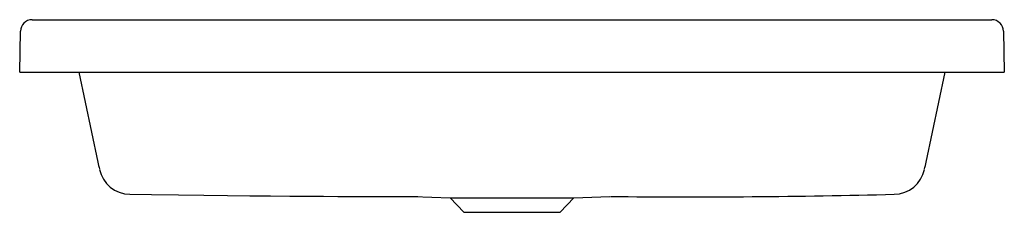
# Model space of a CAD drawing. Header units: millimetres. Extents: x 4687.576 to 4688.327, y 2872.69 to 2872.837.
import ezdxf

# ---------------------------------------------------------------- set-up
doc = ezdxf.new("R2010")
doc.units = ezdxf.units.MM
doc.layers.add('SANINDUSA', color=3, linetype='Continuous')

msp = doc.modelspace()

# ---------------------------------------------------------------- linework, layer by layer
at = {"layer": 'SANINDUSA'}
for p, q in [((4687.58508, 2872.83662), (4688.31739, 2872.83662)), ((4687.57554, 2872.79662), (4687.57608, 2872.82778)), ((4688.32639, 2872.82778), (4688.32694, 2872.79662)), ((4687.57554, 2872.79662), (4687.58054, 2872.79662)), ((4687.58054, 2872.79662), (4688.32194, 2872.79662)), ((4687.62065, 2872.79662), (4687.63524, 2872.728)), ((4688.26724, 2872.728), (4688.28183, 2872.79662)), ((4688.32194, 2872.79662), (4688.32694, 2872.79662)), ((4687.87617, 2872.70184), (4687.90415, 2872.70086)), ((4687.99833, 2872.70086), (4688.02584, 2872.70182)), ((4687.90415, 2872.70086), (4687.9145, 2872.68976)), ((4687.90415, 2872.70086), (4687.95124, 2872.70086)), ((4687.95124, 2872.70086), (4687.99833, 2872.70086)), ((4687.98798, 2872.68976), (4687.99833, 2872.70086)), ((4687.9145, 2872.68976), (4687.95124, 2872.68976)), ((4687.95124, 2872.68976), (4687.98798, 2872.68976))]:
    msp.add_line(p, q, dxfattribs=at)
at = {"layer": 'SANINDUSA', "flags": 128}
for points in [[(4687.63524, 2872.728), (4687.63576, 2872.72552), (4687.63613, 2872.7238), (4687.63634, 2872.72281), (4687.6364, 2872.72254)], [(4688.26608, 2872.72254), (4688.26614, 2872.72281), (4688.26635, 2872.7238), (4688.26671, 2872.72552), (4688.26724, 2872.728)], [(4687.65954, 2872.70351), (4687.67612, 2872.70329), (4687.69664, 2872.70303), (4687.71599, 2872.70281), (4687.73415, 2872.7026), (4687.75114, 2872.70243), (4687.76694, 2872.70228), (4687.78157, 2872.70215), (4687.79502, 2872.70204), (4687.80729, 2872.70196), (4687.81838, 2872.70189), (4687.8283, 2872.70184), (4687.83703, 2872.70181), (4687.84459, 2872.70179), (4687.85096, 2872.70178), (4687.85557, 2872.70178), (4687.85928, 2872.70178), (4687.86209, 2872.70178), (4687.86418, 2872.70178), (4687.86765, 2872.70179), (4687.87219, 2872.70181), (4687.8778, 2872.70183), (4687.87949, 2872.70184)]]:
    msp.add_lwpolyline(points, dxfattribs=at)
at = {"layer": 'SANINDUSA'}
for centre, radius, start, end in [((4687.58508, 2872.82762), 0.009, 90, 179), ((4688.31739, 2872.82762), 0.009, 1, 90), ((4687.65988, 2872.72751), 0.024, 192.00022, 269.20256), ((4688.2426, 2872.72751), 0.024, 270.8019, 347.99962), ((4688.08808, 2878.73382), 6.0323, 269.41324, 271.470965)]:
    msp.add_arc(centre, radius, start, end, dxfattribs=at)

doc.saveas('drawing.dxf')
